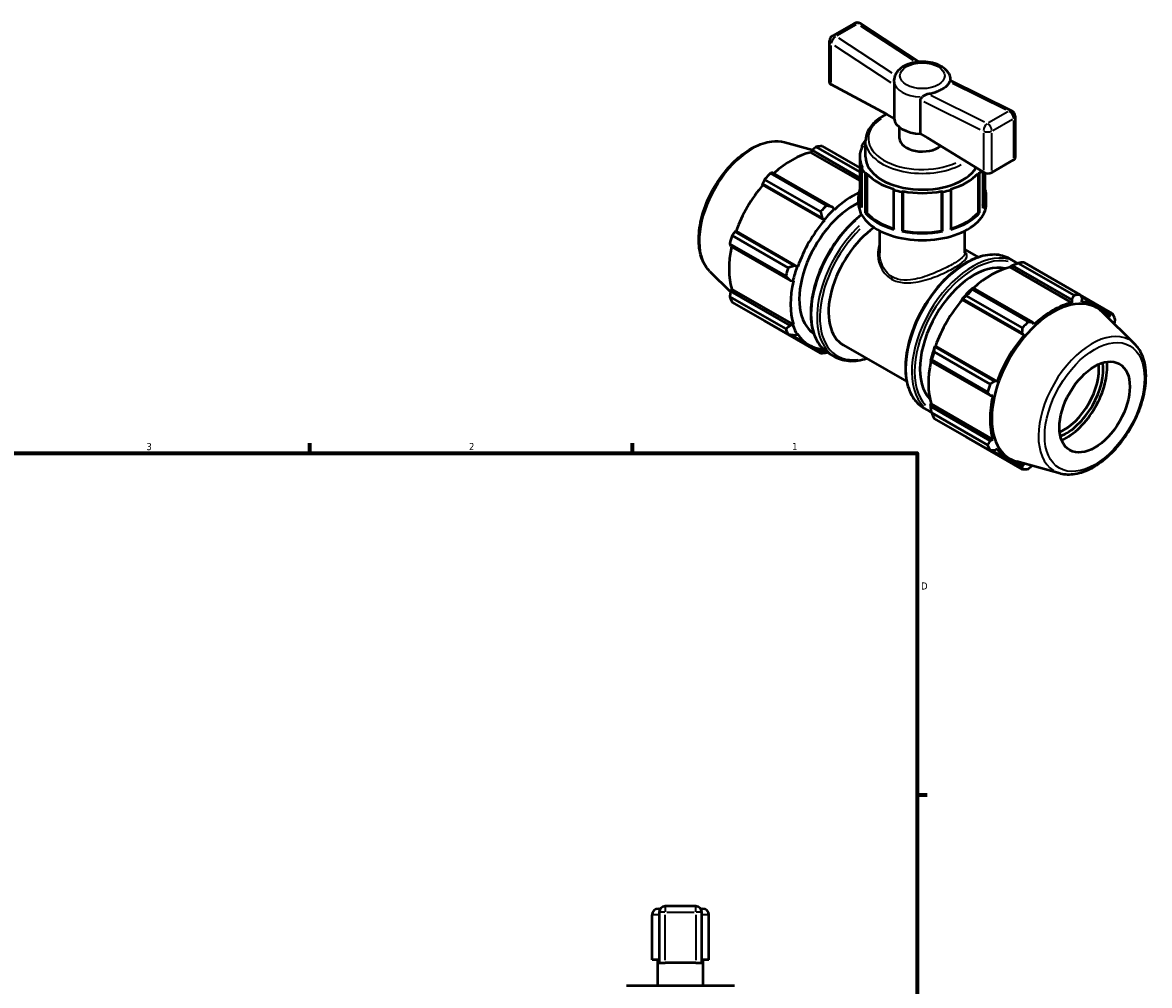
# Model space of a CAD drawing. Header units: inches. Extents: x 0.1 to 37.1, y -5.4 to 26.7.
# Tile 6 of 6: x 21.7 to 36.6, y 14 to 26.7. Entities that reach past the tile are written whole.
import ezdxf

# ---------------------------------------------------------------- set-up
doc = ezdxf.new("R2010")
doc.units = ezdxf.units.IN
doc.header["$MEASUREMENT"] = 0
for name, color, linetype, lineweight in [('Border (ANSI)', 7, 'Continuous', 70), ('Visible (ANSI)', 7, 'Continuous', 50), ('Visible Narrow (ANSI)', 7, 'Continuous', 35)]:
    doc.layers.add(name, color=color, linetype=linetype, lineweight=lineweight)
doc.styles.add('Note Text (ANSI)', font='tahoma.ttf')

# ---------------------------------------------------------------- blocks, each defined once
blk = doc.blocks.new('Borders Default Border')
at = {"layer": 'Border (ANSI)'}
for p, q in [((25.5, 21), (25.5, 21.134)), ((29.75, 21), (29.75, 21.134)), ((33.5, 16.5), (33.634, 16.5))]:
    blk.add_line(p, q, dxfattribs=at)
at = {"layer": 'Border (ANSI)', "flags": 128}
blk.add_lwpolyline([(0.5, 1), (0.5, 21), (33.5, 21), (33.5, 1), (0.5, 1)], dxfattribs=at)
at = {"layer": 'Border (ANSI)', "color": 5, "true_color": 0x0000ff, "char_height": 0.0945, "attachment_point": 7, "style": 'Note Text (ANSI)'}
for s, insert in [('3', (23.346, 21.038)), ('2', (27.596, 21.04)), ('1', (31.854, 21.04)), ('D', (33.553, 19.203))]:
    blk.add_mtext(s, dxfattribs=dict(at, insert=insert))

msp = doc.modelspace()

# ---------------------------------------------------------------- linework, layer by layer
at = {"layer": 'Visible (ANSI)'}
for p, q in [((32.671, 26.663), (32.386, 26.499)), ((33.524, 26.155), (32.754, 26.661)), ((32.347, 25.886), (32.347, 26.431)), ((33.107, 25.461), (32.37, 25.856)), ((33.197, 25.855), (33.197, 25.409)), ((33.943, 25.911), (34.75, 25.511)), ((33.547, 25.208), (33.547, 25.654)), ((33.197, 25.409), (33.107, 25.461)), ((34.794, 25.441), (34.794, 24.896)), ((33.271, 25.147), (33.271, 25.293)), ((31.753, 25.096), (32.122, 24.996)), ((32.817, 25.119), (32.822, 25.12)), ((32.822, 24.903), (32.822, 25.117)), ((33.547, 25.208), (33.636, 25.156)), ((33.636, 25.156), (34.374, 24.701)), ((32.1, 24.962), (32.117, 24.992)), ((32.746, 24.591), (32.1, 24.962)), ((32.117, 24.992), (32.746, 24.629)), ((32.746, 24.707), (32.173, 25.037)), ((32.251, 25.044), (32.746, 24.759)), ((32.782, 25.048), (32.772, 25.056)), ((32.772, 25.056), (32.772, 25.022)), ((32.782, 25.043), (32.782, 25.048)), ((32.782, 25.048), (32.785, 25.048)), ((32.746, 24.903), (32.746, 24.383)), ((34.771, 24.863), (34.485, 24.699)), ((31.569, 24.689), (32.307, 24.264)), ((32.387, 24.243), (31.602, 24.695)), ((32.767, 24.757), (32.767, 24.238)), ((32.77, 24.757), (32.767, 24.757)), ((32.77, 24.757), (32.781, 24.766)), ((32.817, 24.686), (32.817, 24.166)), ((32.835, 24.685), (32.817, 24.686)), ((32.835, 24.685), (32.837, 24.686)), ((32.835, 24.165), (32.835, 24.685)), ((32.837, 24.686), (32.837, 24.166)), ((34.304, 24.686), (34.306, 24.685)), ((34.304, 24.686), (34.304, 24.166)), ((34.323, 24.686), (34.306, 24.685)), ((34.306, 24.685), (34.306, 24.165)), ((34.323, 24.166), (34.323, 24.686)), ((34.368, 24.705), (34.368, 24.229)), ((34.395, 24.692), (34.395, 24.383)), ((31.465, 24.55), (32.25, 24.098)), ((31.468, 24.535), (31.465, 24.55)), ((32.28, 24.068), (31.468, 24.535)), ((32.229, 24.182), (31.492, 24.607)), ((32.729, 24.291), (32.729, 24.383)), ((33.194, 24.48), (33.192, 24.479)), ((33.194, 24.469), (33.192, 24.479)), ((33.192, 24.479), (33.192, 23.959)), ((33.194, 23.949), (33.194, 24.469)), ((33.318, 24.449), (33.304, 24.443)), ((33.304, 24.443), (33.304, 23.923)), ((33.318, 24.449), (33.318, 24.451)), ((33.318, 23.929), (33.318, 24.449)), ((33.823, 24.451), (33.823, 24.449)), ((33.837, 24.443), (33.823, 24.449)), ((33.823, 24.449), (33.823, 23.929)), ((33.837, 23.923), (33.837, 24.443)), ((33.949, 24.479), (33.946, 24.469)), ((33.946, 24.469), (33.946, 23.949)), ((33.949, 24.479), (33.947, 24.48)), ((33.949, 23.959), (33.949, 24.479)), ((34.412, 24.291), (34.412, 24.383)), ((32.41, 24.217), (32.387, 24.243)), ((32.413, 24.208), (32.41, 24.217)), ((32.25, 24.098), (32.276, 24.074)), ((32.276, 24.074), (32.28, 24.068)), ((32.817, 24.166), (32.835, 24.165)), ((32.835, 24.165), (32.837, 24.166)), ((34.304, 24.166), (34.306, 24.165)), ((34.306, 24.165), (34.323, 24.166)), ((31.101, 23.92), (31.116, 23.924)), ((31.886, 23.468), (31.101, 23.92)), ((31.927, 23.457), (31.116, 23.924)), ((33.009, 23.64), (33.009, 23.93)), ((33.192, 23.959), (33.194, 23.949)), ((33.304, 23.923), (33.318, 23.929)), ((33.823, 23.929), (33.837, 23.923)), ((33.946, 23.949), (33.949, 23.959)), ((34.131, 23.64), (34.131, 23.93)), ((31.771, 23.335), (31.033, 23.76)), ((31.065, 23.868), (31.803, 23.443)), ((31.044, 23.728), (31.829, 23.276)), ((34.131, 23.683), (34.307, 23.581)), ((31.919, 23.457), (31.886, 23.468)), ((34.722, 23.56), (34.799, 23.516)), ((34.727, 23.45), (34.73, 23.461)), ((34.73, 23.461), (34.753, 23.473)), ((34.753, 23.473), (35.538, 23.021)), ((35.571, 23.08), (34.833, 23.505)), ((34.911, 23.512), (35.649, 23.087)), ((30.772, 23.393), (31.042, 23.125)), ((31.927, 23.457), (31.919, 23.457)), ((34.727, 23.45), (35.539, 22.982)), ((31.829, 23.276), (31.864, 23.269)), ((31.864, 23.269), (31.872, 23.271)), ((34.239, 23.177), (34.226, 23.171)), ((35.024, 22.725), (34.239, 23.177)), ((31.033, 23.062), (31.771, 22.637)), ((31.044, 23.133), (31.061, 23.162)), ((31.829, 22.681), (31.044, 23.133)), ((31.872, 22.695), (31.061, 23.162)), ((34.091, 23.029), (34.101, 23.032)), ((34.096, 23.022), (34.091, 23.029)), ((34.096, 23.022), (34.907, 22.555)), ((34.101, 23.032), (34.886, 22.58)), ((34.89, 22.65), (34.152, 23.075)), ((34.23, 23.157), (34.968, 22.732)), ((35.538, 23.021), (35.539, 22.982)), ((36.075, 22.84), (35.65, 23.085)), ((35.661, 23.063), (35.874, 22.941)), ((35.672, 22.995), (35.676, 23.035)), ((31.803, 22.566), (31.065, 22.991)), ((31.492, 22.743), (32.229, 22.318)), ((35.04, 22.695), (35.024, 22.725)), ((36.369, 22.438), (35.948, 22.855)), ((35.97, 22.864), (36.04, 22.824)), ((36.04, 22.824), (36.025, 22.791)), ((31.864, 22.687), (31.829, 22.681)), ((31.872, 22.695), (31.864, 22.687)), ((31.919, 22.563), (31.927, 22.572)), ((34.886, 22.58), (34.907, 22.555)), ((31.837, 22.561), (32.078, 22.423)), ((31.886, 22.555), (31.919, 22.563)), ((32.531, 22.423), (33.364, 21.943)), ((32.25, 22.344), (32.187, 22.38)), ((32.276, 22.356), (32.25, 22.344)), ((32.277, 22.361), (32.276, 22.356)), ((32.342, 22.314), (32.418, 22.27)), ((33.725, 22.336), (34.463, 21.911)), ((33.737, 22.402), (33.735, 22.412)), ((33.735, 22.412), (33.743, 22.412)), ((34.522, 21.95), (33.737, 22.402)), ((33.743, 22.412), (34.555, 21.944)), ((33.679, 22.224), (33.68, 22.21)), ((33.68, 22.21), (34.465, 21.758)), ((34.431, 21.803), (33.693, 22.228)), ((34.555, 21.944), (34.522, 21.95)), ((34.465, 21.758), (34.499, 21.758)), ((33.59, 21.595), (33.667, 21.551)), ((33.679, 21.641), (33.688, 21.649)), ((33.68, 21.615), (33.679, 21.641)), ((34.465, 21.163), (33.68, 21.615)), ((33.688, 21.649), (34.499, 21.182)), ((33.693, 21.53), (34.431, 21.105)), ((34.463, 21.034), (33.725, 21.459)), ((34.152, 21.211), (34.89, 20.786)), ((34.499, 21.182), (34.465, 21.163)), ((34.487, 21.035), (34.705, 20.91)), ((34.522, 21.037), (34.555, 21.06)), ((34.886, 20.826), (34.815, 20.867)), ((35.388, 20.734), (34.816, 20.889)), ((34.907, 20.855), (34.886, 20.826)), ((30.585, 15.03), (30.182, 15.03)), ((30.01, 14.323), (30.01, 14.918)), ((30.088, 14.997), (30.117, 14.997)), ((30.103, 14.951), (30.103, 14.287)), ((30.65, 14.997), (30.679, 14.997)), ((30.664, 14.287), (30.664, 14.951)), ((30.758, 14.323), (30.758, 14.918)), ((30.103, 14.323), (30.01, 14.323)), ((30.084, 13.987), (30.084, 14.323)), ((30.585, 14.284), (30.182, 14.284)), ((30.758, 14.323), (30.664, 14.323)), ((30.683, 13.987), (30.683, 14.323)), ((29.673, 13.987), (31.094, 13.987))]:
    msp.add_line(p, q, dxfattribs=at)
for centre, start, end in [((32.711, 26.595), 56.7067, 119.936), ((32.425, 26.431), 119.936, 180), ((34.715, 25.441), 0, 63.664), ((30.182, 14.951), 90, 180), ((30.585, 14.951), 0, 90), ((30.088, 14.918), 90, 180), ((30.679, 14.918), 0, 90)]:
    msp.add_arc(centre, 0.0787, start, end, dxfattribs=at)
for centre, major_axis, ratio, start_param, end_param in [((32.425, 25.888), (-0.0787, -0.0023), 0.555347, 6.266972, 7.05237), ((33.57, 25.422), (-0.374, 0), 0.575862, 0.062664, 1.508132), ((33.57, 24.903), (-0.841, 0), 0.575862, 5.820258, 5.960715), ((33.57, 25.147), (-0.299, 0), 0.575862, 0, 2.519445), ((31.851, 23.905), (0.585, 1.015), 0.578093, 0.478032, 1.071949), ((31.871, 23.894), (0.629, 1.092), 0.578093, 0.343502, 0.438029), ((33.57, 24.903), (-0.825, 0), 0.575862, 5.972068, 6.576162), ((33.57, 24.903), (-0.748, 0), 0.575862, 0, 2.807172), ((34.715, 24.898), (0.0787, -0.0025), 0.595673, 5.51643, 6.301828), ((31.871, 23.894), (-0.629, -1.092), 0.578093, 4.270492, 4.36502), ((33.57, 24.903), (-0.842, 0), 0.575862, 0.304693, 0.462927), ((33.57, 24.903), (0.825, 0), 0.575862, 3.615874, 4.238108), ((33.57, 24.903), (0.825, 0), 0.575862, 5.18667, 5.808904), ((33.57, 24.903), (0.842, 0), 0.575862, 5.820258, 5.891079), ((34.43, 24.733), (0.0787, -0.0025), 0.595673, 3.945634, 5.51643), ((31.851, 23.905), (0.585, 1.015), 0.578093, 1.26343, 1.874295), ((32.662, 23.438), (-0.585, -1.015), 0.578093, 3.839244, 4.23049), ((33.57, 24.383), (-0.842, 0), 0.575862, 6.08285, 6.587878), ((33.57, 24.383), (-0.825, 0), 0.575862, 0, 0.231134), ((33.57, 24.903), (0.842, 0), 0.575862, 4.249461, 4.389918), ((33.57, 24.903), (0.825, 0), 0.575862, 4.401272, 5.023506), ((33.57, 24.903), (0.841, 0), 0.575862, 5.03486, 5.175316), ((33.57, 24.383), (0.842, 0), 0.575862, 5.960715, 6.48352), ((33.57, 24.383), (0.825, 0), 0.575862, 6.028774, 6.283185), ((32.662, 23.438), (-0.503, -0.874), 0.578093, 3.831728, 6.241508), ((32.609, 23.469), (-0.629, -1.092), 0.578093, 4.270492, 4.36502), ((32.662, 23.438), (0.591, 1.026), 0.578093, 1.088897, 1.26343), ((33.57, 24.291), (-0.842, 0), 0.575862, 0, 3.141593), ((32.662, 23.438), (-0.585, -1.015), 0.578093, 4.405023, 5.015888), ((33.57, 24.383), (0.842, 0), 0.575862, 3.60452, 4.249461), ((33.57, 24.383), (0.825, 0), 0.575862, 3.615874, 4.235504), ((33.57, 24.383), (0.842, 0), 0.575862, 5.175316, 5.820258), ((33.57, 24.383), (0.825, 0), 0.575862, 5.189274, 5.808904), ((33.003, 23.242), (-0.472, -0.819), 0.578093, 4.0247, 6.283185), ((33.57, 24.383), (0.842, 0), 0.575862, 4.389918, 5.03486), ((33.57, 24.383), (0.825, 0), 0.575862, 4.401272, 5.023506), ((31.871, 23.894), (-0.629, -1.092), 0.578093, 5.055891, 5.150418), ((31.851, 23.905), (0.585, 1.015), 0.578093, 2.065615, 2.659693), ((34.251, 22.523), (0.503, 0.874), 0.578093, 0.166922, 2.974671), ((34.532, 22.362), (0.629, 1.092), 0.578093, 0.343502, 0.438029), ((32.609, 23.469), (-0.629, -1.092), 0.578093, 5.055891, 5.150418), ((32.662, 23.438), (0.591, 1.026), 0.578093, 1.874295, 2.048828), ((34.478, 22.392), (0.585, 1.015), 0.578093, 0.478032, 1.071949), ((32.662, 23.438), (-0.585, -1.015), 0.578093, 5.190421, 5.801286), ((34.478, 22.392), (-0.591, -1.026), 0.578093, 4.23049, 4.405023), ((31.871, 23.894), (-0.629, -1.092), 0.578093, 5.841289, 5.935816), ((34.478, 22.392), (0.585, 1.015), 0.578093, 1.26343, 1.874295), ((34.532, 22.362), (0.629, 1.092), 0.578093, 1.1289, 1.223427), ((35.295, 21.922), (0.572, 0.994), 0.578093, 6.13202, 9.575944), ((35.269, 21.937), (0.629, 1.092), 0.578093, 0.343502, 0.438029), ((35.29, 21.925), (-0.585, -1.015), 0.578093, 3.619624, 4.23049), ((35.29, 21.925), (0.585, 1.015), 0.578093, 5.975819, 6.586684), ((35.269, 21.937), (-0.629, -1.092), 0.578093, 4.270492, 4.36502), ((35.269, 21.937), (0.629, 1.092), 0.578093, 5.841289, 5.935816), ((32.609, 23.469), (-0.629, -1.092), 0.578093, 5.841289, 5.935816), ((32.662, 23.438), (-0.591, -1.026), 0.578093, 5.801286, 5.975819), ((32.662, 23.438), (-0.585, -1.015), 0.578093, 5.975819, 6.571216), ((35.29, 21.925), (-0.585, -1.015), 0.578093, 4.405023, 5.015888), ((32.609, 23.469), (-0.629, -1.092), 0.578093, 0.343502, 0.438029), ((32.662, 23.438), (-0.591, -1.026), 0.578093, 0.303499, 0.311977), ((34.478, 22.392), (-0.591, -1.026), 0.578093, 5.015888, 5.190421), ((34.532, 22.362), (0.629, 1.092), 0.578093, 1.914298, 2.008825), ((34.478, 22.392), (0.585, 1.015), 0.578093, 2.065615, 2.659693), ((35.434, 21.842), (-0.327, -0.568), 0.578093, 0.666631, 2.474962), ((35.462, 21.826), (0.347, 0.602), 0.578093, 3.777618, 5.64716), ((35.462, 21.826), (0.384, 0.667), 0.578093, 3.823538, 5.60124), ((35.269, 21.937), (-0.629, -1.092), 0.578093, 5.055891, 5.150418), ((35.29, 21.925), (-0.585, -1.015), 0.578093, 5.190421, 5.801286), ((34.532, 22.362), (-0.629, -1.092), 0.578093, 5.841289, 5.935816), ((35.269, 21.937), (-0.629, -1.092), 0.578093, 5.841289, 5.935816), ((35.29, 21.925), (-0.585, -1.015), 0.578093, 5.975819, 6.586684), ((35.269, 21.937), (-0.629, -1.092), 0.578093, 0.343502, 0.438029), ((30.182, 14.287), (0.0787, 0), 0.034921, 3.141593, 4.712389), ((30.585, 14.287), (0.0787, 0), 0.034921, 4.712389, 6.283185)]:
    msp.add_ellipse(centre, major_axis=major_axis, ratio=ratio, start_param=start_param, end_param=end_param, dxfattribs=at)
msp.add_ellipse((35.84, 21.608), major_axis=(0.327, 0.568), ratio=0.578093, dxfattribs=at)
for points, knots in [([(33.944, 25.91), (33.944, 25.934), (33.939, 25.957), (33.92, 26.003), (33.905, 26.024), (33.866, 26.066), (33.84, 26.085), (33.779, 26.118), (33.743, 26.132), (33.668, 26.151), (33.628, 26.156), (33.548, 26.158), (33.508, 26.155), (33.431, 26.142), (33.393, 26.131), (33.325, 26.101), (33.294, 26.081), (33.254, 26.045), (33.242, 26.031), (33.232, 26.017)], [0.791453, 0.791453, 0.791453, 0.791453, 1.021175, 1.021175, 1.279687, 1.279687, 1.596352, 1.596352, 1.951112, 1.951112, 2.305364, 2.305364, 2.655858, 2.655858, 3.008517, 3.008517, 3.365241, 3.365241, 3.545859, 3.545859, 3.545859, 3.545859]), ([(33.212, 25.979), (33.21, 25.976), (33.209, 25.972), (33.206, 25.963), (33.204, 25.956), (33.199, 25.937), (33.196, 25.924), (33.196, 25.909), (33.196, 25.909), (33.196, 25.908)], [-0.80126529, -0.80126529, -0.80126529, -0.80126529, -0.78283163, -0.78283163, -0.75334441, -0.75334441, -0.70498994, -0.70498994, -0.70290696, -0.70290696, -0.70290696, -0.70290696]), ([(33.196, 25.908), (33.196, 25.901), (33.196, 25.894), (33.197, 25.882), (33.197, 25.876), (33.197, 25.865), (33.197, 25.86), (33.197, 25.855)], [0.538298, 0.538298, 0.538298, 0.538298, 0.588676, 0.588676, 0.631058, 0.631058, 0.6734399, 0.6734399, 0.6734399, 0.6734399]), ([(33.929, 25.895), (33.924, 25.882), (33.916, 25.87), (33.899, 25.847), (33.887, 25.835), (33.859, 25.812), (33.843, 25.801), (33.812, 25.783), (33.793, 25.774), (33.752, 25.757), (33.73, 25.75), (33.689, 25.739), (33.667, 25.734), (33.643, 25.73)], [2.281963, 2.281963, 2.281963, 2.281963, 2.448141, 2.448141, 2.620036, 2.620036, 2.791931, 2.791931, 2.963827, 2.963827, 3.135722, 3.135722, 3.3019, 3.3019, 3.3019, 3.3019]), ([(33.943, 25.911), (33.943, 25.911), (33.942, 25.911), (33.939, 25.91), (33.936, 25.908), (33.932, 25.902), (33.931, 25.9), (33.93, 25.897), (33.929, 25.896), (33.929, 25.895)], [1.7488759, 1.7488759, 1.7488759, 1.7488759, 1.8281347, 1.8281347, 2.0087859, 2.0087859, 2.082098, 2.082098, 2.116364, 2.116364, 2.116364, 2.116364]), ([(33.547, 25.654), (33.547, 25.659), (33.548, 25.663), (33.551, 25.672), (33.554, 25.676), (33.56, 25.685), (33.565, 25.689), (33.57, 25.693)], [0, 0, 0, 0, 0.042382, 0.042382, 0.0847639, 0.0847639, 0.135142, 0.135142, 0.135142, 0.135142]), ([(33.643, 25.73), (33.643, 25.73), (33.643, 25.73), (33.639, 25.73), (33.636, 25.729), (33.626, 25.726), (33.62, 25.724), (33.602, 25.716), (33.591, 25.709), (33.576, 25.699), (33.573, 25.696), (33.57, 25.693)], [1.5966502, 1.5966502, 1.5966502, 1.5966502, 1.599402, 1.599402, 1.6268662, 1.6268662, 1.676533, 1.676533, 1.782724, 1.782724, 1.8206372, 1.8206372, 1.8206372, 1.8206372]), ([(33.099, 25.465), (33.042, 25.438), (32.992, 25.405), (32.905, 25.328), (32.87, 25.283), (32.831, 25.197), (32.822, 25.157), (32.822, 25.117)], [3.0505942, 3.0505942, 3.0505942, 3.0505942, 3.3484009, 3.3484009, 3.6739144, 3.6739144, 3.9269908, 3.9269908, 3.9269908, 3.9269908]), ([(30.772, 23.393), (30.726, 23.437), (30.691, 23.494), (30.64, 23.629), (30.626, 23.709), (30.622, 23.884), (30.633, 23.98), (30.678, 24.174), (30.713, 24.273), (30.802, 24.464), (30.856, 24.557), (30.98, 24.727), (31.048, 24.805), (31.195, 24.937), (31.272, 24.992), (31.429, 25.073), (31.508, 25.099), (31.643, 25.114), (31.7, 25.111), (31.753, 25.096)], [4.076223, 4.076223, 4.076223, 4.076223, 4.366803, 4.366803, 4.685414, 4.685414, 5.016306, 5.016306, 5.346508, 5.346508, 5.675193, 5.675193, 6.003958, 6.003958, 6.33433, 6.33433, 6.664951, 6.664951, 6.915484, 6.915484, 6.915484, 6.915484]), ([(32.77, 24.142), (32.769, 24.141), (32.767, 24.14), (32.681, 24.074), (32.599, 23.995), (32.447, 23.815), (32.378, 23.715), (32.26, 23.504), (32.211, 23.393), (32.138, 23.172), (32.114, 23.061), (32.094, 22.852), (32.098, 22.752), (32.133, 22.575), (32.165, 22.498), (32.247, 22.384), (32.291, 22.343), (32.342, 22.314)], [6.439889, 6.439889, 6.439889, 6.439889, 6.444169, 6.444169, 6.767974, 6.767974, 7.091125, 7.091125, 7.414021, 7.414021, 7.737242, 7.737242, 8.061111, 8.061111, 8.383797, 8.383797, 8.641314, 8.641314, 8.641314, 8.641314]), ([(34.722, 23.56), (34.661, 23.595), (34.592, 23.614), (34.44, 23.617), (34.357, 23.601), (34.187, 23.536), (34.1, 23.485), (33.93, 23.355), (33.847, 23.276), (33.695, 23.096), (33.626, 22.996), (33.508, 22.785), (33.459, 22.674), (33.386, 22.453), (33.362, 22.343), (33.342, 22.133), (33.346, 22.034), (33.382, 21.857), (33.414, 21.779), (33.495, 21.665), (33.539, 21.624), (33.59, 21.595)], [5.499721, 5.499721, 5.499721, 5.499721, 5.805792, 5.805792, 6.121027, 6.121027, 6.444169, 6.444169, 6.767974, 6.767974, 7.091125, 7.091125, 7.414021, 7.414021, 7.737242, 7.737242, 8.061111, 8.061111, 8.383797, 8.383797, 8.641314, 8.641314, 8.641314, 8.641314]), ([(35.388, 20.734), (35.449, 20.718), (35.516, 20.716), (35.658, 20.739), (35.735, 20.767), (35.888, 20.851), (35.965, 20.909), (36.11, 21.046), (36.179, 21.125), (36.299, 21.298), (36.352, 21.392), (36.438, 21.584), (36.47, 21.683), (36.511, 21.876), (36.52, 21.97), (36.512, 22.146), (36.494, 22.228), (36.44, 22.352), (36.408, 22.399), (36.369, 22.438)], [2.509294, 2.509294, 2.509294, 2.509294, 2.799875, 2.799875, 3.118485, 3.118485, 3.449377, 3.449377, 3.779579, 3.779579, 4.108264, 4.108264, 4.437029, 4.437029, 4.767401, 4.767401, 5.098022, 5.098022, 5.348555, 5.348555, 5.348555, 5.348555]), ([(32.418, 22.27), (32.479, 22.235), (32.549, 22.216), (32.69, 22.213), (32.761, 22.225), (32.833, 22.249)], [2.3581282, 2.3581282, 2.3581282, 2.3581282, 2.6641991, 2.6641991, 2.9364779, 2.9364779, 2.9364779, 2.9364779])]:
    msp.add_open_spline(points, degree=3, knots=knots, dxfattribs=at)
for points in [[(33.232, 26.017), (33.224, 26.005), (33.217, 25.992), (33.212, 25.979)], [(34.823, 23.501), (34.815, 23.506), (34.807, 23.512), (34.799, 23.516)], [(33.667, 21.551), (33.675, 21.546), (33.683, 21.542), (33.692, 21.538)]]:
    msp.add_open_spline(points, degree=3, dxfattribs=at)
for points, weights in [([(32.173, 25.037), (32.144, 25.014), (32.117, 24.992)], [1, 1.00096739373, 1.0011178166]), ([(31.602, 24.695), (31.586, 24.692), (31.569, 24.689)], [1.0011178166, 1.00096739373, 1]), ([(31.492, 24.607), (31.478, 24.578), (31.465, 24.55)], [1, 1.00096739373, 1.0011178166]), ([(32.387, 24.243), (32.348, 24.253), (32.307, 24.264)], [1.00585267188, 1.01118347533, 1.01571270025]), ([(32.229, 24.182), (32.24, 24.139), (32.25, 24.098)], [1.01571270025, 1.01118347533, 1.00585267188]), ([(31.101, 23.92), (31.083, 23.895), (31.065, 23.868)], [1.0011178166, 1.00096739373, 1]), ([(31.033, 23.76), (31.038, 23.744), (31.044, 23.728)], [1, 1.00096739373, 1.0011178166]), ([(31.886, 23.468), (31.845, 23.456), (31.803, 23.443)], [1.00585267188, 1.01118347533, 1.01571270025]), ([(34.753, 23.473), (34.792, 23.489), (34.833, 23.505)], [1.00585267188, 1.01118347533, 1.01571270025]), ([(31.771, 23.335), (31.801, 23.305), (31.829, 23.276)], [1.01571270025, 1.01118347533, 1.00585267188]), ([(34.23, 23.157), (34.234, 23.168), (34.239, 23.177)], [1.01571270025, 1.01118347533, 1.00585267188]), ([(31.044, 23.133), (31.038, 23.098), (31.033, 23.062)], [1.0011178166, 1.00096739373, 1]), ([(34.101, 23.032), (34.126, 23.053), (34.152, 23.075)], [1.00585267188, 1.01118347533, 1.01571270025]), ([(35.538, 23.021), (35.554, 23.05), (35.571, 23.08)], [1.0011178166, 1.00096739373, 1]), ([(35.649, 23.087), (35.663, 23.06), (35.676, 23.035)], [1, 1.00096739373, 1.0011178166]), ([(31.49, 22.746), (31.491, 22.745), (31.492, 22.743)], [1.00009547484, 1.00004877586, 1]), ([(34.968, 22.732), (34.996, 22.729), (35.024, 22.725)], [1, 1.00096739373, 1.0011178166]), ([(36.04, 22.824), (36.057, 22.831), (36.075, 22.84)], [1.0011178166, 1.00096739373, 1]), ([(36.108, 22.768), (36.103, 22.737), (36.098, 22.706)], [1, 1.0008468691, 1.0010676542]), ([(31.829, 22.681), (31.801, 22.66), (31.771, 22.637)], [1.00585267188, 1.01118347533, 1.01571270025]), ([(34.886, 22.58), (34.888, 22.614), (34.89, 22.65)], [1.0011178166, 1.00096739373, 1]), ([(31.803, 22.566), (31.845, 22.56), (31.886, 22.555)], [1.01571270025, 1.01118347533, 1.00585267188]), ([(32.25, 22.344), (32.24, 22.331), (32.229, 22.318)], [1.00585267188, 1.01118347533, 1.01571270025]), ([(32.307, 22.326), (32.312, 22.328), (32.317, 22.33)], [1.01571270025, 1.01517053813, 1.01461689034]), ([(33.725, 22.336), (33.731, 22.37), (33.737, 22.402)], [1.01571270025, 1.01118347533, 1.00585267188]), ([(33.68, 22.21), (33.686, 22.219), (33.693, 22.228)], [1.00585267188, 1.01118347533, 1.01571270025]), ([(34.463, 21.911), (34.493, 21.931), (34.522, 21.95)], [1, 1.00096739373, 1.0011178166]), ([(34.465, 21.758), (34.449, 21.78), (34.431, 21.803)], [1.0011178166, 1.00096739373, 1]), ([(33.693, 21.53), (33.686, 21.574), (33.68, 21.615)], [1.01571270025, 1.01118347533, 1.00585267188]), ([(34.152, 21.211), (34.151, 21.213), (34.149, 21.215)], [1.01571270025, 1.01548315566, 1.0152515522]), ([(34.431, 21.105), (34.449, 21.135), (34.465, 21.163)], [1, 1.00096739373, 1.0011178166]), ([(34.522, 21.037), (34.493, 21.035), (34.463, 21.034)], [1.0011178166, 1.00096739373, 1]), ([(34.89, 20.786), (34.888, 20.806), (34.886, 20.826)], [1, 1.00096739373, 1.0011178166]), ([(35.018, 20.834), (34.994, 20.814), (34.968, 20.794)], [1.0010800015, 1.00087157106, 1])]:
    msp.add_rational_spline(points, weights, degree=2, dxfattribs=at)
at = {"layer": 'Visible Narrow (ANSI)'}
for p, q in [((32.444, 26.501), (32.7, 26.649)), ((32.753, 26.632), (33.447, 26.176)), ((33.173, 26.005), (32.468, 26.467)), ((32.37, 25.883), (32.37, 26.372)), ((32.411, 26.372), (33.156, 25.883)), ((33.968, 25.875), (34.672, 25.527)), ((34.387, 25.362), (33.683, 25.711)), ((33.588, 25.634), (34.333, 25.265)), ((34.697, 25.499), (34.44, 25.351)), ((34.5, 25.253), (34.756, 25.401)), ((34.771, 25.382), (34.771, 24.891)), ((34.374, 25.217), (34.374, 24.729)), ((34.485, 24.726), (34.485, 25.217)), ((30.182, 15.03), (30.182, 14.957)), ((30.585, 14.957), (30.585, 15.03)), ((30.094, 14.918), (30.01, 14.918)), ((30.176, 14.951), (30.103, 14.951)), ((30.182, 14.318), (30.182, 14.918)), ((30.202, 14.951), (30.565, 14.951)), ((30.585, 14.918), (30.585, 14.318)), ((30.664, 14.951), (30.591, 14.951)), ((30.757, 14.918), (30.673, 14.918))]:
    msp.add_line(p, q, dxfattribs=at)
for centre, major_axis, ratio, start_param, end_param in [((32.711, 26.595), (-0.0393, 0.0682), 0.578093, 5.472572, 6.240521), ((32.711, 26.595), (0.0432, 0.0658), 0.536515, 0.040807, 0.77534), ((32.425, 26.431), (0.0432, 0.0658), 0.536515, 0.894687, 2.308404), ((32.425, 26.431), (-0.0393, 0.0682), 0.578093, 5.472572, 6.240521), ((32.425, 26.431), (-0.0787, 0), 0.575862, 0.03927, 0.746128), ((33.57, 25.908), (-0.374, 0), 0.575862, 0.080048, 1.490748), ((33.57, 25.147), (-0.711, 0), 0.575862, 5.580474, 8.524516), ((34.715, 25.441), (0.0349, 0.0706), 0.616855, 0.037295, 0.7086), ((34.715, 25.441), (0.0393, -0.0682), 0.578093, 0.869362, 2.345911), ((34.715, 25.441), (0.0787, 0), 0.575862, 5.537057, 6.243915), ((34.43, 25.277), (-0.0349, -0.0706), 0.616855, 3.966027, 5.379744), ((34.43, 25.277), (0.0787, 0), 0.575862, 4.005531, 5.419247), ((34.43, 25.277), (-0.0393, 0.0682), 0.578093, 4.010955, 5.487504), ((31.337, 24.201), (0.496, 0.862), 0.578093, 0.293129, 2.848464), ((33.57, 25.117), (-0.748, 0), 0.575862, 0.122474, 2.327006), ((32.908, 23.297), (-0.566, -0.983), 0.578093, 4.201941, 6.173646), ((32.984, 23.253), (-0.566, -0.983), 0.578093, 4.235105, 6.175392), ((33.003, 23.242), (-0.553, -0.96), 0.578093, 4.258117, 6.696688), ((34.156, 22.578), (-0.566, -0.983), 0.578093, 3.298672, 6.126106), ((34.233, 22.534), (0.566, 0.983), 0.578093, 0.15708, 2.984513), ((34.251, 22.523), (-0.553, -0.96), 0.578093, 3.316081, 6.107446), ((33.147, 23.309), (0.0187, 0.0324), 0.578093, 4.625801, 5.450061), ((35.803, 21.629), (0.496, 0.862), 0.578093, 0.021031, 3.120562)]:
    msp.add_ellipse(centre, major_axis=major_axis, ratio=ratio, start_param=start_param, end_param=end_param, dxfattribs=at)
for centre, major_axis, ratio in [((33.57, 25.973), (-0.295, 0), 0.575862), ((35.84, 21.608), (-0.464, -0.806), 0.578093)]:
    msp.add_ellipse(centre, major_axis=major_axis, ratio=ratio, dxfattribs=at)
for points, knots in [([(33.009, 23.77), (32.994, 23.732), (32.985, 23.69), (32.981, 23.588), (32.991, 23.528), (33.028, 23.434), (33.05, 23.397), (33.101, 23.337), (33.13, 23.312), (33.163, 23.294)], [-1.566356, -1.566356, -1.566356, -1.566356, -1.190833, -1.190833, -0.677509, -0.677509, -0.317987, -0.317987, 0, 0, 0, 0]), ([(33.174, 23.324), (33.143, 23.341), (33.116, 23.365), (33.068, 23.423), (33.048, 23.459), (33.018, 23.542), (33.009, 23.591), (33.009, 23.64)], [0, 0, 0, 0, 0.317987, 0.317987, 0.677509, 0.677509, 1.109529, 1.109529, 1.109529, 1.109529]), ([(33.163, 23.294), (33.187, 23.28), (33.212, 23.269), (33.294, 23.245), (33.355, 23.241), (33.503, 23.252), (33.593, 23.274), (33.755, 23.329), (33.829, 23.36), (33.962, 23.425), (34.019, 23.458), (34.113, 23.523), (34.144, 23.554), (34.162, 23.605), (34.156, 23.627), (34.136, 23.651), (34.133, 23.654), (34.131, 23.656)], [-8.85278, -8.85278, -8.85278, -8.85278, -8.626165, -8.626165, -8.150947, -8.150947, -7.500608, -7.500608, -6.938215, -6.938215, -6.378447, -6.378447, -5.722654, -5.722654, -5.187649, -5.187649, -5.131817, -5.131817, -5.131817, -5.131817]), ([(34.131, 23.64), (34.131, 23.633), (34.13, 23.626), (34.116, 23.594), (34.085, 23.565), (33.992, 23.503), (33.936, 23.471), (33.808, 23.407), (33.737, 23.375), (33.581, 23.317), (33.495, 23.293), (33.354, 23.278), (33.296, 23.28), (33.219, 23.301), (33.195, 23.311), (33.174, 23.324)], [5.53592, 5.53592, 5.53592, 5.53592, 5.722654, 5.722654, 6.378447, 6.378447, 6.938215, 6.938215, 7.500608, 7.500608, 8.150947, 8.150947, 8.626165, 8.626165, 8.85278, 8.85278, 8.85278, 8.85278])]:
    msp.add_open_spline(points, degree=3, knots=knots, dxfattribs=at)

# ---------------------------------------------------------------- block references
msp.add_blockref('Borders Default Border', (0, 0))

doc.saveas('drawing.dxf')
